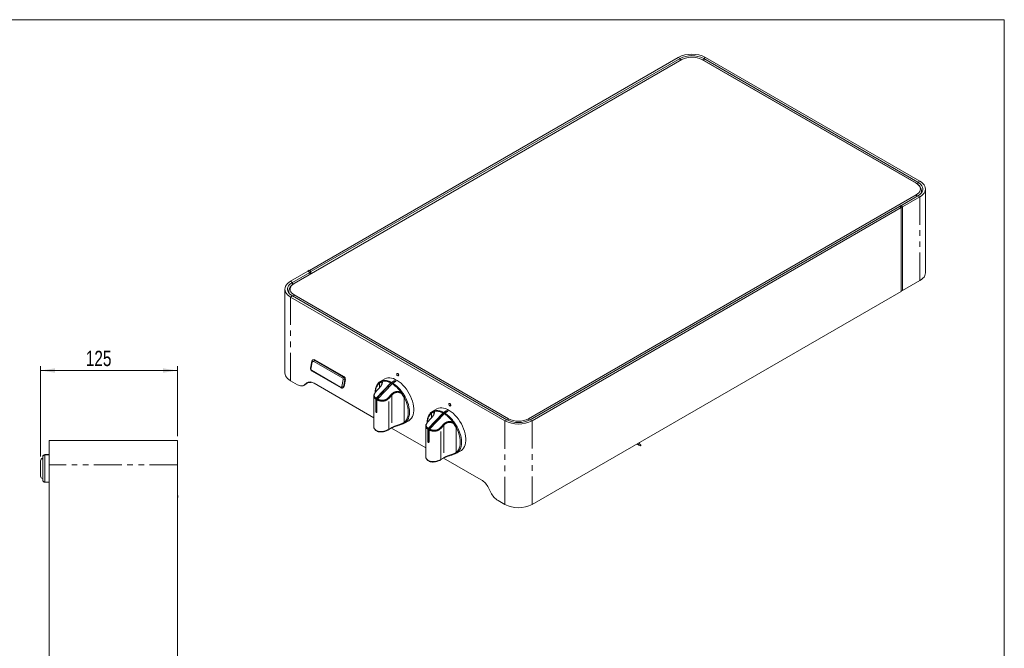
# Model space of a CAD drawing. Header units: millimetres. Extents: x 19 to 1659, y 20 to 1168.
# Tile 4 of 4: x 760 to 1659, y 594 to 1168. Entities that reach past the tile are written whole.
import ezdxf

# ---------------------------------------------------------------- set-up
doc = ezdxf.new("R2010")
doc.units = ezdxf.units.MM
doc.header["$LTSCALE"] = 4
doc.linetypes.add('CENTERX2', pattern=[20.32, 12.7, -2.54, 2.54, -2.54])
doc.linetypes.add('PHANTOM', pattern=[12.7, 6.35, -1.27, 1.27, -1.27, 1.27, -1.27])
doc.layers.add('LAYER1', color=2, linetype='Continuous', lineweight=15)
doc.layers.add('LAYER2', color=3, linetype='CENTERX2')
doc.styles.add('SLDTEXTSTYLE2', font='TXT', dxfattribs={"width": 0.75})
doc.dimstyles.new('SLDDIMSTYLE1', dxfattribs={"dimtxt": 14, "dimasz": 13.208, "dimexe": 0, "dimexo": 0.0625, "dimgap": 3.5, "dimtad": 1, "dimdec": 0, "dimrnd": 1e-09, "dimzin": 12, "dimdsep": 46, "dimtxsty": 'SLDTEXTSTYLE2', "dimsah": 1, "dimcen": 0.09, "dimadec": 0, "dimazin": 3, "dimtfac": 1, "dimtdec": 0, "dimtofl": 0, "dimtmove": 0, "dimatfit": 3, "dimfxl": 0, "dimfrac": 2, "dimtolj": 1, "dimtzin": 12, "dimarcsym": 0})

# ---------------------------------------------------------------- blocks, each defined once
blk = doc.blocks.new('_D_2')
at = {"layer": 'LAYER2', "color": 3, "linetype": 'Continuous', "lineweight": 0}
for p, q in [((779.08, 769.16), (779.08, 851.66)), ((779.08, 847.66), (903.98, 847.66)), ((903.98, 787.66), (903.98, 851.66))]:
    blk.add_line(p, q, dxfattribs=at)
for points in [[(779.08, 847.66), (792.29, 845.62), (792.29, 849.69)], [(903.98, 847.66), (890.78, 849.69), (890.78, 845.62)]]:
    blk.add_solid(points, dxfattribs=at)
at = {"layer": 'LAYER2', "color": 3, "linetype": 'Continuous', "lineweight": 0, "insert": (820.33, 865.7), "char_height": 14, "attachment_point": 1, "style": 'SLDTEXTSTYLE2'}
blk.add_mtext('125', dxfattribs=at)

msp = doc.modelspace()

# ---------------------------------------------------------------- linework, layer by layer
at = {"color": 7, "linetype": 'Continuous', "lineweight": 0}
for p, q in [((1659.2, 1168), (19.2, 1168)), ((1659.2, 20), (1659.2, 1168))]:
    msp.add_line(p, q, dxfattribs=at)
at = {"color": 7, "linetype": 'PHANTOM', "lineweight": 0}
for p, q in [((1363.14, 1132.55), (1361.45, 1133.53)), ((1384.64, 1132.55), (1386.34, 1133.53)), ((1363.14, 1132.55), (1363.14, 1130.7)), ((1384.64, 1130.7), (1384.64, 1132.55)), ((1580.37, 1019.56), (1582.06, 1020.54)), ((1580.37, 1019.56), (1580.37, 1017.55)), ((1580.37, 1007.15), (1582.06, 1006.17)), ((1564.64, 998.27), (1563.51, 997.62)), ((1582.06, 1006.17), (1582.06, 929.74)), ((1564.92, 996.8), (1566.06, 997.45)), ((1566.17, 997.26), (1565.04, 996.6)), ((1024.47, 939.13), (1023.34, 938.48)), ((1024.75, 937.66), (1025.88, 938.31)), ((1026, 938.12), (1024.86, 937.46)), ((1009.03, 928.12), (1007.33, 929.1)), ((1009.03, 926.08), (1009.03, 928.12)), ((1565.09, 920.14), (1566.17, 920.76)), ((1009.03, 915.71), (1007.33, 914.74)), ((1007.33, 914.74), (1007.33, 838.31)), ((1027.15, 855.28), (1026.89, 856.28)), ((1028.54, 855.78), (1029.11, 857.09)), ((1029.61, 857.38), (1029.11, 857.09)), ((1025.91, 848.94), (1025.65, 849.94)), ((1026.47, 847.84), (1027.03, 847.18)), ((1023.37, 836.88), (1022.32, 836.27)), ((1055.51, 841.85), (1054.94, 840.54)), ((1056.89, 839.09), (1055.5, 839.44)), ((1055.51, 841.85), (1056.02, 842.14)), ((1057.4, 839.38), (1056.89, 839.09)), ((1089.84, 837.09), (1088.5, 836.18)), ((1102.08, 837.88), (1102.08, 838.21)), ((1020.05, 834.46), (1021.75, 835.44)), ((1053.43, 831.94), (1052.87, 832.59)), ((1055.65, 832.75), (1054.25, 833.1)), ((1055.65, 832.75), (1056.16, 833.05)), ((1088.5, 831.97), (1088.5, 836.18)), ((1099.82, 825.18), (1096.99, 822.11)), ((1096.99, 793.85), (1096.99, 822.11)), ((1099.82, 825.18), (1099.82, 795.48)), ((1111.13, 823.12), (1109.36, 825.82)), ((1110.11, 826.52), (1112.12, 823.63)), ((1111.13, 823.12), (1111.13, 800.41)), ((1085.39, 810.62), (1085.14, 810.47)), ((1137.36, 809.66), (1136.02, 808.75)), ((1149.6, 810.45), (1149.6, 810.78)), ((1136.02, 804.54), (1136.02, 808.75)), ((1204.75, 802.72), (1203.06, 801.74)), ((1203.06, 725.32), (1203.06, 801.74)), ((1226.25, 802.72), (1227.95, 801.74)), ((1227.95, 801.74), (1227.95, 725.32)), ((1096.99, 793.85), (1099.82, 795.48)), ((1147.34, 797.75), (1144.51, 794.68)), ((1144.51, 766.42), (1144.51, 794.68)), ((1147.34, 797.75), (1147.34, 768.05)), ((1158.65, 795.69), (1156.88, 798.39)), ((1157.63, 799.09), (1159.64, 796.2)), ((1158.65, 795.69), (1158.65, 772.98)), ((1132.91, 783.19), (1132.66, 783.04)), ((1327.24, 779.54), (1326.82, 779.78)), ((783.08, 770.91), (783.08, 770.66)), ((783.08, 770.66), (783.08, 745.66)), ((1144.51, 766.42), (1147.34, 768.05)), ((903.98, 761.66), (786.98, 761.66)), ((904.28, 731.66), (904.28, 733.66))]:
    msp.add_line(p, q, dxfattribs=at)
at = {"color": 7, "linetype": 'PHANTOM', "lineweight": 0, "flags": 128}
for points in [[(1111.13, 800.41), (1112.22, 801.41), (1113.13, 802.66), (1113.86, 804.13), (1114.38, 805.8), (1114.7, 807.64), (1114.81, 809.64), (1114.7, 811.76), (1114.38, 813.98), (1113.86, 816.25), (1113.13, 818.56), (1112.22, 820.86), (1111.13, 823.12)], [(1112.12, 823.63), (1113.25, 821.28), (1114.2, 818.89), (1114.95, 816.5), (1115.5, 814.14), (1115.83, 811.84), (1115.94, 809.64), (1115.83, 807.57), (1115.5, 805.65), (1114.95, 803.92), (1114.2, 802.4), (1113.25, 801.1), (1112.12, 800.06)], [(1158.65, 772.98), (1159.74, 773.98), (1160.65, 775.23), (1161.38, 776.7), (1161.9, 778.36), (1162.22, 780.21), (1162.33, 782.21), (1162.22, 784.33), (1161.9, 786.54), (1161.38, 788.82), (1160.65, 791.12), (1159.74, 793.42), (1158.65, 795.69)], [(1159.64, 796.2), (1160.77, 793.85), (1161.72, 791.46), (1162.47, 789.07), (1163.02, 786.71), (1163.35, 784.41), (1163.46, 782.21), (1163.35, 780.14), (1163.02, 778.22), (1162.47, 776.49), (1161.72, 774.96), (1160.77, 773.67), (1159.64, 772.63)]]:
    msp.add_lwpolyline(points, dxfattribs=at)
at = {"color": 7, "linetype": 'PHANTOM', "lineweight": 0}
for centre, radius, start, end in [((1574.34, 1005.29), 5.22, 14.4515, 32.36577), ((1015.07, 913.84), 5.24, 147.67042, 165.51226), ((1089.06, 836.62), 0.703, 126.1474, 218.07824), ((1090.58, 837.36), 0.785, 120.94135, 199.45657), ((1093.49, 827.08), 11.44, 57.8234, 106.82763), ((1091.27, 837.24), 0.838, 134.16474, 186.47912), ((1092.68, 825.88), 12.12, 58.87843, 99.48305), ((1095.71, 828.06), 10.86, 131.60146, 180.33844), ((1085.74, 828.73), 0.15, 65.88303, 123.50409), ((1088.58, 831.8), 0.156, 62.51885, 128.71944), ((1083.72, 810.36), 30.08, 35.07228, 57.05962), ((1083.56, 809.89), 31.33, 32.05964, 56.81574), ((1136.09, 812.4), 31.66, 151.2164, 152.53218), ((1095.17, 821.05), 2.1, 30.18103, 52.73905), ((1098, 824.14), 2.09, 29.72068, 53.23315), ((1100.79, 835.83), 13.18, 310.58156, 315.03519), ((1106.56, 833.26), 11.12, 294.25685, 300.00761), ((1136.58, 809.19), 0.703, 126.14742, 218.07847), ((1138.1, 809.92), 0.785, 120.94083, 199.45709), ((1141, 799.65), 11.44, 57.8234, 106.82765), ((1138.79, 809.8), 0.838, 134.16442, 186.4799), ((1140.2, 798.45), 12.12, 58.87844, 99.48304), ((1111.82, 800.77), 0.772, 207.73774, 293.57581), ((1143.23, 800.63), 10.86, 131.60138, 180.3385), ((1133.26, 801.3), 0.15, 65.88413, 123.50272), ((1136.09, 804.37), 0.156, 62.51995, 128.71882), ((1131.24, 782.93), 30.08, 35.07228, 57.05961), ((1131.08, 782.46), 31.33, 32.05965, 56.81573), ((1210.81, 800.85), 5.25, 147.68344, 165.0159), ((1220.21, 800.85), 5.24, 14.95594, 32.3446), ((1096.6, 793.81), 0.394, 305.012, 6.30027), ((1099.43, 795.44), 0.394, 305.07557, 6.29877), ((1142.69, 793.62), 2.1, 30.18079, 52.73929), ((1145.52, 796.71), 2.09, 29.72047, 53.2333), ((1183.59, 784.98), 31.64, 151.21623, 152.53263), ((1148.31, 808.4), 13.18, 310.58191, 315.03484), ((1154.08, 805.83), 11.12, 294.25733, 300.00734), ((1144.11, 766.37), 0.394, 305.0067, 6.30574), ((1146.94, 768.01), 0.394, 305.07658, 6.29898), ((1159.33, 773.34), 0.772, 207.73776, 293.57584)]:
    msp.add_arc(centre, radius, start, end, dxfattribs=at)
for points, knots in [([(1090.69, 837.84), (1090.84, 837.7), (1091.22, 837.33), (1091.23, 836.27), (1090.82, 835.05), (1090.12, 833.67), (1089.23, 832.63), (1088.65, 831.94)], [0, 0, 0, 0, 0.166931, 0.42509, 0.56975, 0.714556, 1, 1, 1, 1]), ([(1089.84, 837.09), (1089.85, 837.1), (1090.07, 837.19), (1090.26, 837.17), (1090.44, 837.14)], [0, 0, 0, 0, 0.033544, 1, 1, 1, 1]), ([(1090.69, 837.84), (1090.61, 837.93), (1090.47, 838.09), (1090.26, 838.05), (1090.18, 838.03)], [0, 0, 0, 0, 0.573435, 1, 1, 1, 1]), ([(1090.8, 836.29), (1090.81, 836.39), (1090.83, 836.56), (1090.72, 836.87), (1090.56, 837.02), (1090.44, 837.14)], [0, 0, 0, 0, 0.2016208, 0.373437, 1, 1, 1, 1]), ([(1085.8, 828.87), (1085.33, 828.3), (1084.37, 827.17), (1083.68, 825.55), (1083.74, 824.17), (1084.4, 823.1), (1085.18, 822.51), (1085.49, 822.27)], [0, 0, 0, 0, 0.214452, 0.430853, 0.6366, 0.854353, 1, 1, 1, 1]), ([(1088.65, 831.94), (1088.3, 831.57), (1087.35, 830.55), (1086.4, 829.52), (1085.8, 828.87)], [0, 0, 0, 0, 0.365536, 1, 1, 1, 1]), ([(1099.25, 825.82), (1099.94, 826.45), (1100.97, 827.4), (1102.75, 828.17), (1104.54, 828.59), (1106.53, 828.49), (1107.83, 827.88), (1108.34, 827.65)], [0, 0, 0, 0, 0.285444, 0.43025, 0.57491, 0.833069, 1, 1, 1, 1]), ([(1108, 827), (1107.54, 827.22), (1106.41, 827.77), (1105.08, 827.82), (1103.87, 827.65), (1102.98, 827.42), (1101.38, 826.68), (1100.44, 825.78), (1099.82, 825.18)], [0, 0, 0, 0, 0.164746, 0.408305, 0.420107, 0.565049, 0.710193, 1, 1, 1, 1]), ([(1110.11, 826.52), (1109.67, 826.89), (1109.16, 827.3), (1108.51, 827.58), (1108.39, 827.63), (1108.34, 827.65)], [0, 0, 0, 0, 0.813857, 0.932503, 1, 1, 1, 1]), ([(1085.14, 821.46), (1084.81, 821.72), (1083.99, 822.37), (1083.35, 823.32), (1083.41, 824.09), (1083.43, 824.33)], [0, 0, 0, 0, 0.315319, 0.780057, 1, 1, 1, 1]), ([(1096.99, 822.11), (1096.37, 821.56), (1095.11, 820.47), (1092.64, 819.69), (1090.09, 819.64), (1087.9, 820.1), (1086.74, 820.6), (1086.27, 820.81)], [0, 0, 0, 0, 0.216587, 0.435768, 0.641383, 0.855038, 1, 1, 1, 1]), ([(1086.63, 821.62), (1087.06, 821.43), (1088.13, 820.95), (1090.14, 820.47), (1092.5, 820.46), (1094.77, 821.17), (1095.89, 822.21), (1096.45, 822.72)], [0, 0, 0, 0, 0.145647, 0.3634, 0.569147, 0.785548, 1, 1, 1, 1]), ([(1096.45, 822.72), (1096.79, 823.1), (1097.72, 824.14), (1098.66, 825.17), (1099.25, 825.82)], [0, 0, 0, 0, 0.365536, 1, 1, 1, 1]), ([(1108, 827), (1108.03, 826.98), (1108.55, 826.68), (1108.97, 826.24), (1109.36, 825.82)], [0, 0, 0, 0, 0.064027, 1, 1, 1, 1]), ([(1138.2, 810.41), (1138.35, 810.26), (1138.73, 809.9), (1138.75, 808.84), (1138.34, 807.62), (1137.63, 806.24), (1136.75, 805.2), (1136.17, 804.51)], [0, 0, 0, 0, 0.166931, 0.42509, 0.56975, 0.714556, 1, 1, 1, 1]), ([(1137.36, 809.66), (1137.36, 809.67), (1137.58, 809.76), (1137.77, 809.74), (1137.96, 809.71)], [0, 0, 0, 0, 0.033544, 1, 1, 1, 1]), ([(1138.2, 810.41), (1138.13, 810.5), (1137.99, 810.66), (1137.78, 810.62), (1137.69, 810.6)], [0, 0, 0, 0, 0.573436, 1, 1, 1, 1]), ([(1138.32, 808.86), (1138.33, 808.95), (1138.35, 809.13), (1138.24, 809.44), (1138.08, 809.59), (1137.96, 809.71)], [0, 0, 0, 0, 0.20162, 0.373438, 1, 1, 1, 1]), ([(1099.82, 795.48), (1100.47, 795.82), (1101.78, 796.5), (1104.23, 797.35), (1106.67, 798.14), (1108.6, 798.85), (1109.99, 799.55), (1110.72, 800.05), (1111.07, 800.35), (1111.13, 800.41)], [0, 0, 0, 0, 0.174855, 0.350312, 0.527017, 0.711071, 0.840019, 0.969166, 1, 1, 1, 1]), ([(1133.32, 801.44), (1132.84, 800.87), (1131.89, 799.74), (1131.2, 798.12), (1131.25, 796.74), (1131.92, 795.67), (1132.7, 795.08), (1133.01, 794.84)], [0, 0, 0, 0, 0.2144516, 0.430853, 0.6366001, 0.8543529, 1, 1, 1, 1]), ([(1136.17, 804.51), (1135.82, 804.14), (1134.87, 803.11), (1133.92, 802.09), (1133.32, 801.44)], [0, 0, 0, 0, 0.365536, 1, 1, 1, 1]), ([(1146.77, 798.39), (1147.46, 799.02), (1148.49, 799.97), (1150.27, 800.73), (1152.05, 801.15), (1154.05, 801.06), (1155.35, 800.45), (1155.86, 800.21)], [0, 0, 0, 0, 0.285444, 0.43025, 0.574909, 0.833069, 1, 1, 1, 1]), ([(1155.52, 799.57), (1155.06, 799.79), (1153.93, 800.34), (1152.6, 800.39), (1151.39, 800.22), (1150.5, 799.99), (1148.9, 799.25), (1147.96, 798.35), (1147.34, 797.75)], [0, 0, 0, 0, 0.164746, 0.408305, 0.420107, 0.565049, 0.710193, 1, 1, 1, 1]), ([(1132.66, 794.03), (1132.32, 794.29), (1131.51, 794.94), (1130.87, 795.89), (1130.93, 796.66), (1130.94, 796.9)], [0, 0, 0, 0, 0.315319, 0.780057, 1, 1, 1, 1]), ([(1144.51, 794.68), (1143.88, 794.13), (1142.63, 793.04), (1140.16, 792.26), (1137.6, 792.21), (1135.41, 792.67), (1134.26, 793.17), (1133.79, 793.37)], [0, 0, 0, 0, 0.216587, 0.435768, 0.641383, 0.855038, 1, 1, 1, 1]), ([(1134.14, 794.19), (1134.57, 793.99), (1135.65, 793.52), (1137.66, 793.04), (1140.02, 793.03), (1142.29, 793.74), (1143.41, 794.78), (1143.96, 795.29)], [0, 0, 0, 0, 0.145648, 0.3634, 0.569147, 0.785548, 1, 1, 1, 1]), ([(1143.96, 795.29), (1144.3, 795.67), (1145.24, 796.7), (1146.18, 797.73), (1146.77, 798.39)], [0, 0, 0, 0, 0.3655361, 1, 1, 1, 1]), ([(1155.52, 799.57), (1155.55, 799.55), (1156.07, 799.25), (1156.49, 798.81), (1156.88, 798.39)], [0, 0, 0, 0, 0.064026, 1, 1, 1, 1]), ([(1157.63, 799.09), (1157.18, 799.45), (1156.67, 799.87), (1156.03, 800.15), (1155.9, 800.2), (1155.86, 800.21)], [0, 0, 0, 0, 0.813857, 0.932502, 1, 1, 1, 1]), ([(1147.34, 768.05), (1147.99, 768.39), (1149.3, 769.06), (1151.75, 769.92), (1154.18, 770.71), (1156.12, 771.42), (1157.5, 772.12), (1158.24, 772.62), (1158.58, 772.92), (1158.65, 772.98)], [0, 0, 0, 0, 0.174855, 0.350312, 0.527017, 0.711071, 0.840019, 0.969166, 1, 1, 1, 1])]:
    msp.add_open_spline(points, degree=3, knots=knots, dxfattribs=at)
at = {"layer": 'LAYER1', "color": 2, "linetype": 'Continuous', "lineweight": 15}
for p, q in [((1361.45, 1133.53), (1024.58, 939.06)), ((1386.34, 1133.53), (1582.06, 1020.54)), ((1364.66, 1131.57), (1010.54, 927.14)), ((1364.76, 1131.62), (1010.64, 927.19)), ((1363.14, 1132.55), (1026, 937.92)), ((1364.76, 1131.62), (1364.66, 1131.57)), ((1383.03, 1131.62), (1578.75, 1018.63)), ((1383.03, 1131.62), (1383.13, 1131.57)), ((1578.86, 1018.58), (1383.13, 1131.57)), ((1384.64, 1132.55), (1580.37, 1019.56)), ((1578.75, 1018.63), (1578.86, 1018.58)), ((1224.63, 803.66), (1578.75, 1008.08)), ((1564.81, 998.17), (1580.37, 1007.15)), ((1583.7, 1010.05), (1583.59, 1010.27)), ((1587.22, 936.93), (1587.22, 1013.36)), ((1564.56, 998.28), (1563.43, 997.62)), ((1566.06, 997.45), (1564.64, 998.27)), ((1566.23, 997.03), (1582.06, 1006.17)), ((1226.25, 802.72), (1563.4, 997.36)), ((1227.95, 801.74), (1565.09, 996.38)), ((1563.4, 997.55), (1563.4, 997.36)), ((1565.09, 996.38), (1563.4, 997.36)), ((1564.92, 996.8), (1563.51, 997.62)), ((1565.04, 996.41), (1565.04, 996.6)), ((1565.09, 996.38), (1565.09, 919.95)), ((1566.17, 920.76), (1566.17, 997.26)), ((1566.23, 997.03), (1566.17, 997.06)), ((1566.23, 920.6), (1566.23, 997.03)), ((1023.17, 938.25), (1007.33, 929.1)), ((1024.86, 937.27), (1009.03, 928.12)), ((1023.17, 938.25), (1024.86, 937.27)), ((1023.22, 938.22), (1023.22, 938.41)), ((1024.39, 939.14), (1023.26, 938.48)), ((1023.34, 938.48), (1024.75, 937.66)), ((1024.47, 939.13), (1025.88, 938.31)), ((1024.86, 937.46), (1024.86, 935.41)), ((1024.86, 935.41), (1024.86, 937.27)), ((1026, 938.12), (1026, 936.06)), ((1026, 937.92), (1026, 936.06)), ((1010.64, 927.19), (1010.54, 927.14)), ((1582.06, 929.74), (1566.23, 920.6)), ((1002.17, 921.92), (1002.17, 845.49)), ((1005.85, 918.75), (1005.74, 918.54)), ((1005.96, 921.4), (1005.82, 921.48)), ((1005.86, 919.17), (1006.01, 918.39)), ((1565.09, 919.95), (1227.95, 725.32)), ((1565.09, 920.09), (1566.14, 920.69)), ((1566.23, 920.6), (1566.1, 920.67)), ((1203.06, 801.74), (1007.33, 914.74)), ((1204.75, 802.72), (1009.03, 915.71)), ((1010.64, 916.65), (1206.37, 803.66)), ((1025.65, 849.94), (1026.89, 856.28)), ((1027.15, 855.28), (1025.91, 848.94)), ((1028.01, 857.54), (1027.51, 857.25)), ((1054.94, 840.54), (1028.54, 855.78)), ((1029.11, 857.09), (1055.51, 841.85)), ((1056.02, 842.14), (1029.61, 857.38)), ((1026.47, 847.84), (1052.87, 832.59)), ((1053.43, 831.94), (1027.03, 847.18)), ((1007.33, 838.31), (1013.55, 834.71)), ((1023.69, 836.99), (1021.75, 835.44)), ((1054.25, 833.1), (1055.5, 839.44)), ((1056.89, 839.09), (1055.65, 832.75)), ((1056.16, 833.05), (1057.4, 839.38)), ((1088.64, 837.18), (1090.18, 838.03)), ((1093.34, 839.96), (1089.28, 837.61)), ((1090.79, 836.16), (1090.8, 836.29)), ((1099.58, 836.76), (1098.95, 836.26)), ((1102.08, 837.88), (1099.31, 836.28)), ((1099.58, 836.76), (1102.08, 838.21)), ((1103.21, 837.55), (1100.71, 836.11)), ((1104.71, 845.07), (1104.55, 844.98)), ((1105.83, 842.76), (1105.99, 842.85)), ((1019.55, 834.12), (1021.25, 835.1)), ((1022.32, 836.27), (1020.05, 834.46)), ((1021.75, 835.44), (1021.25, 835.1)), ((1083.33, 804.56), (1028.82, 836.02)), ((1055.03, 831.78), (1055.54, 832.08)), ((1099.31, 836.28), (1085.39, 821.81)), ((1085.49, 822.27), (1098.95, 836.26)), ((1085.65, 828.85), (1085.66, 828.86)), ((1100.08, 835.61), (1086.63, 821.62)), ((1100.08, 835.61), (1100.71, 836.11)), ((1083.33, 824.33), (1083.33, 796.59)), ((1083.43, 824.33), (1083.43, 824.5)), ((1085.14, 810.47), (1085.14, 821.46)), ((1085.39, 821.81), (1085.39, 810.62)), ((1086.27, 820.81), (1086.27, 809.82)), ((1136.16, 809.75), (1137.69, 810.6)), ((1140.86, 812.53), (1136.8, 810.18)), ((1147.1, 809.33), (1146.47, 808.83)), ((1149.6, 810.45), (1146.82, 808.85)), ((1147.1, 809.33), (1149.6, 810.78)), ((1150.73, 810.12), (1148.23, 808.68)), ((1152.23, 817.64), (1152.07, 817.55)), ((1153.35, 815.33), (1153.51, 815.42)), ((1111.32, 799.53), (1115.34, 801.85)), ((1146.82, 808.85), (1132.91, 794.38)), ((1133.01, 794.84), (1146.47, 808.83)), ((1133.17, 801.42), (1133.17, 801.42)), ((1147.6, 808.17), (1134.14, 794.19)), ((1138.31, 808.73), (1138.32, 808.86)), ((1147.6, 808.17), (1148.23, 808.68)), ((1096.82, 793.48), (1096.81, 793.48)), ((1096.82, 793.48), (1099.65, 795.12)), ((1130.85, 777.12), (1099.66, 795.13)), ((1130.85, 796.9), (1130.85, 769.16)), ((1130.94, 796.9), (1130.94, 797.07)), ((1132.66, 783.04), (1132.66, 794.03)), ((1132.91, 794.38), (1132.91, 783.19)), ((1133.79, 793.37), (1133.79, 782.39)), ((786.98, 761.66), (786.98, 783.66)), ((786.98, 783.66), (903.98, 783.66)), ((903.98, 783.66), (903.98, 761.66)), ((1158.84, 772.1), (1162.86, 774.42)), ((1323.54, 780.5), (1325.95, 779.11)), ((1327.25, 779.53), (1326.81, 779.79)), ((779.08, 765.41), (779.08, 765.16)), ((779.08, 765.16), (779.08, 751.16)), ((781.08, 768.66), (781.08, 768.91)), ((781.08, 747.66), (781.08, 768.66)), ((786.98, 770.91), (783.08, 770.91)), ((786.98, 770.66), (783.08, 770.66)), ((1144.34, 766.05), (1144.33, 766.05)), ((1144.34, 766.05), (1147.17, 767.68)), ((1181.56, 747.85), (1147.17, 767.7)), ((786.98, 165.66), (786.98, 761.66)), ((903.98, 761.66), (903.98, 165.66)), ((783.08, 745.66), (786.98, 745.66)), ((1190.33, 736.16), (1188.06, 740.6)), ((904.28, 733.66), (903.98, 733.66)), ((904.28, 731.66), (903.98, 731.66)), ((904.28, 733.66), (904.48, 733.66)), ((904.48, 731.66), (904.28, 731.66)), ((904.48, 733.66), (904.48, 731.66)), ((1196.83, 728.91), (1203.06, 725.32))]:
    msp.add_line(p, q, dxfattribs=at)
at = {"layer": 'LAYER1', "color": 2, "linetype": 'Continuous', "lineweight": 15, "flags": 128}
for points in [[(1578.75, 1008.08), (1580.07, 1008.97), (1581.13, 1009.97), (1581.9, 1011.05), (1582.38, 1012.19), (1582.54, 1013.36), (1582.38, 1014.52), (1581.9, 1015.66), (1581.13, 1016.74), (1580.07, 1017.74), (1578.75, 1018.63)], [(1580.37, 1007.15), (1581.79, 1008.1), (1582.96, 1009.15), (1583.86, 1010.29), (1584.47, 1011.49), (1584.78, 1012.73), (1584.78, 1013.98), (1584.47, 1015.22), (1583.86, 1016.42), (1582.96, 1017.56), (1581.79, 1018.62), (1580.37, 1019.56)], [(1582.06, 1006.17), (1583.58, 1007.17), (1584.86, 1008.28), (1585.88, 1009.47), (1586.62, 1010.73), (1587.07, 1012.03), (1587.22, 1013.36), (1587.07, 1014.68), (1586.62, 1015.99), (1585.88, 1017.25), (1584.86, 1018.44), (1583.58, 1019.54), (1582.06, 1020.54)], [(1587.22, 936.93), (1587.07, 935.6), (1586.62, 934.3), (1585.88, 933.04), (1584.86, 931.85), (1583.58, 930.74), (1582.06, 929.74)], [(1007.33, 929.1), (1005.81, 928.1), (1004.53, 927), (1003.51, 925.81), (1002.77, 924.55), (1002.32, 923.25), (1002.17, 921.92), (1002.32, 920.59), (1002.77, 919.29), (1003.51, 918.03), (1004.53, 916.84), (1005.81, 915.73), (1007.33, 914.74)], [(1009.03, 928.12), (1007.61, 927.18), (1006.43, 926.12), (1005.53, 924.99), (1004.92, 923.78), (1004.61, 922.55), (1004.61, 921.29), (1004.92, 920.05), (1005.53, 918.85), (1006.43, 917.71), (1007.61, 916.66), (1009.03, 915.71)], [(1010.64, 927.19), (1009.32, 926.3), (1008.26, 925.3), (1007.49, 924.22), (1007.02, 923.09), (1006.86, 921.92), (1007.02, 920.75), (1007.49, 919.62), (1008.26, 918.53), (1009.32, 917.54), (1010.64, 916.65)], [(1566.17, 920.76), (1566.17, 920.74), (1566.16, 920.72), (1566.15, 920.7), (1566.14, 920.69), (1566.14, 920.69)], [(1026.89, 856.28), (1027, 856.64), (1027.17, 856.95), (1027.4, 857.18), (1027.67, 857.33), (1027.99, 857.39), (1028.35, 857.38), (1028.72, 857.27), (1029.11, 857.09)], [(1028.54, 855.78), (1028.3, 855.9), (1028.06, 855.96), (1027.84, 855.97), (1027.65, 855.93), (1027.47, 855.84), (1027.33, 855.69), (1027.22, 855.5), (1027.15, 855.28)], [(1007.33, 838.31), (1005.81, 839.31), (1004.53, 840.41), (1003.51, 841.6), (1002.77, 842.86), (1002.32, 844.17), (1002.17, 845.49)], [(1022.32, 836.27), (1022.96, 836.69), (1023.66, 836.98), (1024.42, 837.14), (1025.24, 837.17), (1026.1, 837.08), (1026.99, 836.85), (1027.9, 836.5), (1028.82, 836.02)], [(1115.34, 801.85), (1115.8, 802.14), (1116.93, 803.08), (1117.89, 804.25), (1118.67, 805.64), (1119.27, 807.23), (1119.67, 809), (1119.87, 810.92), (1119.87, 812.97), (1119.67, 815.12), (1119.27, 817.35), (1118.67, 819.63), (1117.89, 821.92), (1116.93, 824.2), (1115.8, 826.44), (1114.53, 828.6), (1113.12, 830.67), (1111.6, 832.6), (1109.99, 834.39), (1108.3, 836), (1106.56, 837.41), (1104.79, 838.61), (1103.01, 839.57), (1101.25, 840.3), (1099.54, 840.77), (1097.88, 840.98), (1096.31, 840.93), (1094.84, 840.62), (1093.5, 840.05), (1093.34, 839.96)], [(1106.13, 843.33), (1106.05, 843.78), (1105.85, 844.25), (1105.55, 844.66), (1105.19, 844.95), (1104.83, 845.07), (1104.53, 845.01), (1104.33, 844.78), (1104.26, 844.41), (1104.33, 843.95), (1104.53, 843.49), (1104.83, 843.08), (1105.19, 842.79), (1105.55, 842.67), (1105.85, 842.73), (1106.05, 842.96), (1106.13, 843.33)], [(1106.1, 843.35), (1106.03, 843.79), (1105.83, 844.24), (1105.54, 844.63), (1105.19, 844.91), (1104.85, 845.03), (1104.55, 844.98), (1104.36, 844.75), (1104.29, 844.39), (1104.36, 843.95), (1104.55, 843.5), (1104.85, 843.1), (1105.19, 842.82), (1105.54, 842.7), (1105.83, 842.76), (1106.03, 842.99), (1106.1, 843.35)], [(1013.55, 834.71), (1014.48, 834.24), (1015.39, 833.88), (1016.28, 833.66), (1017.14, 833.56), (1017.96, 833.59), (1018.72, 833.76), (1019.42, 834.05), (1020.05, 834.46)], [(1052.87, 832.59), (1053.11, 832.48), (1053.34, 832.42), (1053.56, 832.4), (1053.76, 832.45), (1053.94, 832.54), (1054.08, 832.68), (1054.18, 832.87), (1054.25, 833.1)], [(1055.65, 832.75), (1055.54, 832.39), (1055.37, 832.09), (1055.14, 831.86), (1054.86, 831.7), (1054.55, 831.64), (1054.19, 831.65), (1053.82, 831.76), (1053.43, 831.94)], [(1162.86, 774.42), (1163.32, 774.71), (1164.45, 775.65), (1165.41, 776.82), (1166.19, 778.21), (1166.79, 779.8), (1167.19, 781.56), (1167.39, 783.48), (1167.39, 785.54), (1167.19, 787.69), (1166.79, 789.92), (1166.19, 792.2), (1165.41, 794.49), (1164.45, 796.77), (1163.32, 799.01), (1162.05, 801.17), (1160.64, 803.24), (1159.12, 805.17), (1157.5, 806.96), (1155.82, 808.57), (1154.07, 809.98), (1152.31, 811.18), (1150.53, 812.14), (1148.77, 812.87), (1147.05, 813.34), (1145.4, 813.55), (1143.83, 813.5), (1142.36, 813.19), (1141.02, 812.62), (1140.86, 812.53)], [(1153.64, 815.9), (1153.57, 816.35), (1153.37, 816.82), (1153.07, 817.23), (1152.71, 817.52), (1152.35, 817.64), (1152.05, 817.58), (1151.85, 817.35), (1151.78, 816.98), (1151.85, 816.52), (1152.05, 816.06), (1152.35, 815.65), (1152.71, 815.36), (1153.07, 815.24), (1153.37, 815.29), (1153.57, 815.53), (1153.64, 815.9)], [(1153.61, 815.91), (1153.55, 816.35), (1153.35, 816.81), (1153.06, 817.2), (1152.71, 817.48), (1152.36, 817.6), (1152.07, 817.55), (1151.87, 817.32), (1151.8, 816.96), (1151.87, 816.52), (1152.07, 816.07), (1152.36, 815.67), (1152.71, 815.39), (1153.06, 815.27), (1153.35, 815.33), (1153.55, 815.55), (1153.61, 815.91)], [(1326.91, 778.82), (1327.01, 778.84), (1327.11, 778.9), (1327.21, 779.01), (1327.28, 779.13), (1327.33, 779.27), (1327.33, 779.39), (1327.3, 779.49), (1327.24, 779.54)]]:
    msp.add_lwpolyline(points, dxfattribs=at)
at = {"layer": 'LAYER1', "color": 2, "linetype": 'Continuous', "lineweight": 15}
for centre, radius, start, end in [((1373.89, 1109.51), 27.05, 62.60969, 117.39034), ((1373.89, 1111.91), 23.27, 62.49136, 117.50862), ((1373.89, 1114.16), 19.71, 62.39106, 117.60894), ((1564.59, 998.2), 0.0805, 54.37749, 114.31125), ((1563.47, 997.56), 0.0699, 50.79523, 189.21385), ((1564.79, 996.59), 0.246, 2.60838, 57.39217), ((1565.92, 997.25), 0.246, 2.60838, 57.39217), ((1023.29, 938.42), 0.0699, 50.80091, 189.20817), ((1024.42, 939.06), 0.0805, 54.38434, 114.3044), ((1024.62, 937.45), 0.246, 2.60565, 57.39491), ((1025.75, 938.11), 0.246, 2.60565, 57.39491), ((1028.68, 856.07), 1.61, 54.43905, 114.25052), ((1028.58, 849.69), 2.95, 175.0957, 238.24955), ((1027.09, 848.84), 1.18, 175.09582, 238.24971), ((1054.32, 839.54), 1.18, 355.09544, 58.24964), ((1053.96, 839.34), 2.95, 355.09556, 58.24969), ((1054.47, 839.64), 2.95, 355.09556, 58.24969), ((1054.82, 833.22), 1.35, 302.37744, 352.68646), ((1089.85, 818.59), 20.06, 59.15179, 61.85688), ((1079.5, 810.3), 12.94, 57.10827, 62.89711), ((1086.42, 810.57), 1.03, 177.21943, 257.21002), ((1137.36, 791.16), 20.06, 59.1518, 61.85687), ((1215.5, 825.76), 27.05, 242.60965, 297.39035), ((1215.5, 823.36), 23.27, 242.4914, 297.50858), ((1215.5, 821.12), 19.71, 242.39105, 297.60892), ((1127.02, 782.87), 12.94, 57.10827, 62.8971), ((1133.94, 783.14), 1.03, 177.21922, 257.21025), ((1327.23, 781.34), 2.53, 183.81864, 262.89037), ((1328.4, 781.72), 2.47, 176.29953, 241.82995), ((781.08, 765.41), 2, 90, 180), ((781.08, 765.16), 2, 90, 180), ((783.08, 768.91), 2, 90, 180), ((783.08, 768.66), 2, 90, 180), ((781.08, 751.16), 2, 180, 270), ((783.08, 747.66), 2, 180, 270), ((1172.1, 732.83), 17.75, 25.94839, 57.78805), ((1206.29, 743.93), 17.75, 205.94838, 237.7881), ((1215.5, 749.33), 27.05, 242.60965, 297.39035)]:
    msp.add_arc(centre, radius, start, end, dxfattribs=at)
for points, knots in [([(1583.41, 1009.84), (1583.46, 1010.03), (1583.63, 1010.66), (1583.64, 1011.75), (1583.46, 1013.05), (1583.02, 1014.3), (1582.37, 1015.47), (1581.5, 1016.56), (1580.42, 1017.55), (1579.5, 1018.2), (1578.95, 1018.52), (1578.86, 1018.58)], [0, 0, 0, 0, 0.057317, 0.18637, 0.312594, 0.438021, 0.565092, 0.696025, 0.832167, 0.972243, 1, 1, 1, 1]), ([(1010.54, 927.14), (1010.27, 926.98), (1009.52, 926.52), (1008.47, 925.69), (1007.46, 924.62), (1006.69, 923.49), (1006.13, 922.27), (1005.81, 920.96), (1005.72, 919.9), (1005.82, 919.32), (1005.85, 919.17)], [0, 0, 0, 0, 0.0886628, 0.2514715, 0.3963886, 0.5357729, 0.6702344, 0.815039, 0.9546646, 1, 1, 1, 1]), ([(1023.06, 836.59), (1023.44, 836.59), (1024.35, 836.58), (1025.57, 836.71), (1026.35, 836.89), (1026.64, 836.95)], [0, 0, 0, 0, 0.312955, 0.747709, 1, 1, 1, 1]), ([(1088.59, 837.15), (1088.38, 836.99), (1087.81, 836.53), (1086.98, 835.61), (1086.15, 834.35), (1085.49, 832.91), (1085, 831.31), (1084.71, 829.55), (1084.58, 828.28), (1084.6, 827.57), (1084.6, 827.53)], [0, 0, 0, 0, 0.082231, 0.230827, 0.380116, 0.530767, 0.682788, 0.835846, 0.989511, 1, 1, 1, 1]), ([(1102.08, 838.21), (1102.15, 838.24), (1102.29, 838.31), (1102.56, 838.35), (1102.83, 838.35), (1103.08, 838.29), (1103.29, 838.18), (1103.42, 838.04), (1103.46, 837.88), (1103.41, 837.72), (1103.31, 837.61), (1103.23, 837.57), (1103.21, 837.55)], [0, 0, 0, 0, 0.107324, 0.214646, 0.322013, 0.429409, 0.536757, 0.644054, 0.751377, 0.858763, 0.966149, 1, 1, 1, 1]), ([(1103.39, 837.72), (1103.37, 837.75), (1103.32, 837.83), (1103.15, 837.93), (1102.91, 838.01), (1102.64, 838.03), (1102.37, 838), (1102.19, 837.94), (1102.1, 837.89), (1102.08, 837.88)], [0, 0, 0, 0, 0.109032, 0.276651, 0.444189, 0.611769, 0.779449, 0.947131, 1, 1, 1, 1]), ([(1085.67, 828.85), (1085.43, 828.58), (1084.87, 827.97), (1084.19, 826.99), (1083.66, 825.94), (1083.37, 825.11), (1083.37, 824.65), (1083.37, 824.51)], [0, 0, 0, 0, 0.184914, 0.429632, 0.667994, 0.904747, 1, 1, 1, 1]), ([(1088.49, 831.92), (1087.67, 831.04), (1086.72, 830.02), (1085.78, 828.99), (1085.65, 828.85)], [0, 0, 0, 0, 0.865427, 1, 1, 1, 1]), ([(1090.84, 836.28), (1090.84, 836.27), (1090.86, 836.16), (1090.82, 835.76), (1090.63, 835.11), (1090.25, 834.29), (1089.69, 833.39), (1089.09, 832.59), (1088.63, 832.1), (1088.47, 831.93)], [0, 0, 0, 0, 0.021491, 0.175614, 0.342337, 0.514294, 0.699252, 0.895441, 1, 1, 1, 1]), ([(1085.49, 822.27), (1085.44, 822.2), (1085.32, 822.07), (1085.2, 821.82), (1085.15, 821.61), (1085.14, 821.5), (1085.14, 821.46)], [0, 0, 0, 0, 0.28449, 0.569022, 0.852492, 1, 1, 1, 1]), ([(1086.27, 820.81), (1086.28, 820.88), (1086.29, 821.04), (1086.39, 821.29), (1086.51, 821.48), (1086.59, 821.58), (1086.63, 821.62)], [0, 0, 0, 0, 0.282445, 0.564881, 0.847701, 1, 1, 1, 1]), ([(1086.27, 809.82), (1086.26, 809.75), (1086.25, 809.61), (1086.14, 809.47), (1085.99, 809.39), (1085.82, 809.41), (1085.65, 809.48), (1085.49, 809.61), (1085.33, 809.82), (1085.21, 810.07), (1085.15, 810.3), (1085.14, 810.42), (1085.14, 810.47)], [0, 0, 0, 0, 0.10698, 0.213949, 0.321254, 0.42878, 0.5, 0.606983, 0.713953, 0.821255, 0.928783, 1, 1, 1, 1]), ([(1136.11, 809.72), (1135.9, 809.55), (1135.33, 809.1), (1134.5, 808.18), (1133.67, 806.92), (1133.01, 805.48), (1132.52, 803.88), (1132.22, 802.12), (1132.09, 800.85), (1132.12, 800.14), (1132.12, 800.09)], [0, 0, 0, 0, 0.082231, 0.230827, 0.380116, 0.530767, 0.682788, 0.835846, 0.989511, 1, 1, 1, 1]), ([(1149.6, 810.78), (1149.67, 810.81), (1149.81, 810.88), (1150.07, 810.92), (1150.35, 810.92), (1150.6, 810.86), (1150.8, 810.75), (1150.93, 810.61), (1150.98, 810.45), (1150.93, 810.29), (1150.83, 810.18), (1150.75, 810.13), (1150.73, 810.12)], [0, 0, 0, 0, 0.107324, 0.214646, 0.322012, 0.42941, 0.536756, 0.644054, 0.751377, 0.858763, 0.966149, 1, 1, 1, 1]), ([(1150.91, 810.29), (1150.89, 810.32), (1150.84, 810.4), (1150.67, 810.5), (1150.43, 810.58), (1150.16, 810.6), (1149.89, 810.57), (1149.7, 810.51), (1149.62, 810.46), (1149.6, 810.45)], [0, 0, 0, 0, 0.109031, 0.276649, 0.444188, 0.611768, 0.779448, 0.947131, 1, 1, 1, 1]), ([(1133.18, 801.42), (1132.94, 801.15), (1132.39, 800.54), (1131.71, 799.56), (1131.17, 798.51), (1130.89, 797.68), (1130.89, 797.22), (1130.88, 797.08)], [0, 0, 0, 0, 0.184914, 0.429632, 0.667994, 0.904747, 1, 1, 1, 1]), ([(1136.01, 804.48), (1135.19, 803.6), (1134.24, 802.59), (1133.3, 801.56), (1133.17, 801.42)], [0, 0, 0, 0, 0.865427, 1, 1, 1, 1]), ([(1138.36, 808.85), (1138.36, 808.84), (1138.38, 808.73), (1138.33, 808.33), (1138.14, 807.67), (1137.77, 806.86), (1137.21, 805.96), (1136.6, 805.15), (1136.14, 804.67), (1135.98, 804.5)], [0, 0, 0, 0, 0.021491, 0.175614, 0.342337, 0.514294, 0.699251, 0.895441, 1, 1, 1, 1]), ([(1083.39, 796.59), (1083.37, 796.48), (1083.24, 795.79), (1083.81, 794.5), (1085.09, 793.03), (1087.17, 792.06), (1089.73, 791.76), (1092.41, 792.08), (1094.97, 792.82), (1096.32, 793.51), (1096.99, 793.85)], [0, 0, 0, 0, 0.023541, 0.160468, 0.295749, 0.436801, 0.582961, 0.725146, 0.862359, 1, 1, 1, 1]), ([(1083.35, 796.39), (1083.38, 796.07), (1083.44, 795.4), (1083.84, 794.43), (1084.46, 793.53), (1085.29, 792.77), (1086.29, 792.18), (1087.43, 791.77), (1088.7, 791.54), (1090.05, 791.49), (1091.45, 791.62), (1092.85, 791.9), (1094.21, 792.29), (1095.46, 792.79), (1096.34, 793.19), (1096.73, 793.44), (1096.81, 793.49)], [0, 0, 0, 0, 0.0672592, 0.1428204, 0.2179153, 0.2923753, 0.366517, 0.4413214, 0.5168377, 0.5938348, 0.6717064, 0.7502412, 0.8280852, 0.9052264, 0.9810766, 1, 1, 1, 1]), ([(1099.65, 795.12), (1099.66, 795.12), (1099.78, 795.19), (1099.93, 795.27), (1100.09, 795.34)], [0, 0, 0, 0, 0.018542, 1, 1, 1, 1]), ([(1112.12, 800.06), (1112.05, 800), (1111.66, 799.72), (1110.82, 799.23), (1109.24, 798.56), (1107.06, 797.87), (1104.35, 797.09), (1101.81, 796.26), (1100.52, 795.61), (1099.96, 795.33)], [0, 0, 0, 0, 0.03151, 0.163087, 0.297883, 0.490363, 0.675877, 0.859473, 1, 1, 1, 1]), ([(1133.01, 794.84), (1132.95, 794.77), (1132.84, 794.64), (1132.72, 794.39), (1132.66, 794.18), (1132.66, 794.07), (1132.66, 794.03)], [0, 0, 0, 0, 0.28449, 0.569022, 0.852492, 1, 1, 1, 1]), ([(1133.79, 793.37), (1133.79, 793.45), (1133.81, 793.61), (1133.9, 793.86), (1134.02, 794.05), (1134.11, 794.15), (1134.14, 794.19)], [0, 0, 0, 0, 0.282445, 0.564881, 0.847701, 1, 1, 1, 1]), ([(1133.79, 782.39), (1133.78, 782.32), (1133.77, 782.18), (1133.66, 782.04), (1133.51, 781.96), (1133.34, 781.98), (1133.17, 782.05), (1133.01, 782.18), (1132.84, 782.39), (1132.73, 782.64), (1132.66, 782.87), (1132.66, 782.99), (1132.66, 783.04)], [0, 0, 0, 0, 0.10698, 0.213949, 0.321253, 0.42878, 0.5, 0.606982, 0.713953, 0.821255, 0.928783, 1, 1, 1, 1]), ([(1130.91, 769.15), (1130.89, 769.05), (1130.76, 768.36), (1131.33, 767.07), (1132.61, 765.59), (1134.69, 764.63), (1137.24, 764.33), (1139.92, 764.65), (1142.49, 765.39), (1143.83, 766.07), (1144.51, 766.42)], [0, 0, 0, 0, 0.023541, 0.160468, 0.29575, 0.436801, 0.582961, 0.725146, 0.862359, 1, 1, 1, 1]), ([(1130.87, 768.96), (1130.9, 768.64), (1130.96, 767.97), (1131.35, 767), (1131.98, 766.1), (1132.81, 765.34), (1133.81, 764.75), (1134.95, 764.34), (1136.22, 764.11), (1137.56, 764.06), (1138.97, 764.19), (1140.37, 764.46), (1141.73, 764.86), (1142.98, 765.35), (1143.85, 765.76), (1144.25, 766.01), (1144.32, 766.06)], [0, 0, 0, 0, 0.067259, 0.142821, 0.217915, 0.292376, 0.366517, 0.441321, 0.516838, 0.593835, 0.671706, 0.750241, 0.828085, 0.905226, 0.981077, 1, 1, 1, 1]), ([(1147.17, 767.68), (1147.17, 767.69), (1147.29, 767.76), (1147.45, 767.84), (1147.6, 767.91)], [0, 0, 0, 0, 0.018542, 1, 1, 1, 1]), ([(1159.64, 772.63), (1159.57, 772.57), (1159.17, 772.29), (1158.34, 771.8), (1156.76, 771.13), (1154.58, 770.44), (1151.86, 769.66), (1149.33, 768.83), (1148.04, 768.18), (1147.48, 767.9)], [0, 0, 0, 0, 0.0315101, 0.1630867, 0.2978828, 0.4903627, 0.6758773, 0.8594728, 1, 1, 1, 1])]:
    msp.add_open_spline(points, degree=3, knots=knots, dxfattribs=at)

# ---------------------------------------------------------------- dimensions: what is measured, and where the dimension line sits
at = {"layer": 'LAYER2', "color": 3, "linetype": 'Continuous', "lineweight": 0}
dim = msp.add_linear_dim(base=(903.98, 847.66), p1=(779.08, 765.16), p2=(903.98, 783.66), dimstyle='SLDDIMSTYLE1', dxfattribs=at)
dim.commit()
dim.dimension.update_dxf_attribs({"geometry": '_D_2', "text_midpoint": (841.53, 847.66), "dimtype": 160})

doc.saveas('drawing.dxf')
